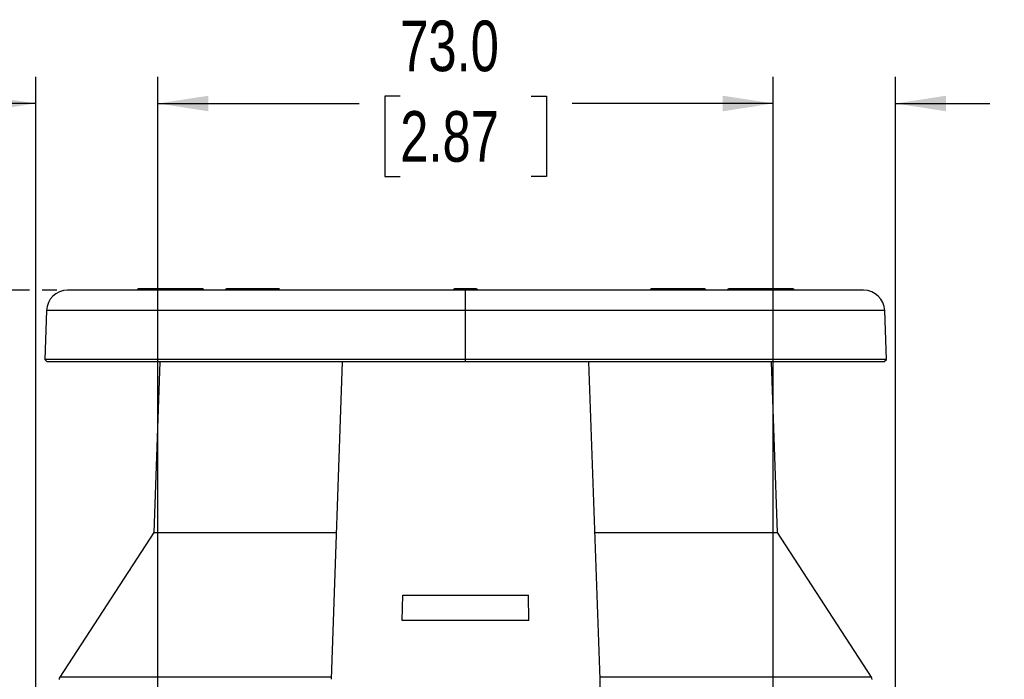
# Model space of a CAD drawing. Header units: millimetres. Extents: x 0 to 864, y 0 to 559.
# Tile 41 of 56: x 513 to 630, y 243 to 321. Entities that reach past the tile are written whole.
import ezdxf

# ---------------------------------------------------------------- set-up
doc = ezdxf.new("R2010")
doc.units = ezdxf.units.MM
doc.layers.add('DIMENSIONS', color=140, linetype='Continuous', lineweight=25)
doc.styles.add('SLDTEXTSTYLE0', font='TXT', dxfattribs={"width": 0.75})
doc.dimstyles.new('SLDDIMSTYLE0', dxfattribs={"dimtxt": 6, "dimasz": 6, "dimexe": 0, "dimexo": 0.0625, "dimgap": 1.5, "dimtad": 0, "dimtih": 1, "dimtoh": 1, "dimdec": 1, "dimrnd": 1e-09, "dimzin": 4, "dimdsep": 46, "dimtxsty": 'SLDTEXTSTYLE0', "dimsah": 1, "dimcen": 0.09, "dimadec": 0, "dimazin": 1, "dimtfac": 1, "dimtdec": 1, "dimtofl": 0, "dimtmove": 0, "dimatfit": 3, "dimfxl": 0, "dimfrac": 2, "dimtolj": 1, "dimtzin": 12, "dimarcsym": 0})
doc.dimstyles.new('SLDDIMSTYLE1', dxfattribs={"dimtxt": 6, "dimasz": 6, "dimexe": 0, "dimexo": 0.0625, "dimgap": 1.5, "dimtad": 0, "dimtih": 1, "dimtoh": 1, "dimdec": 1, "dimrnd": 1e-09, "dimzin": 12, "dimdsep": 46, "dimtxsty": 'SLDTEXTSTYLE0', "dimsah": 1, "dimcen": 0.09, "dimadec": 0, "dimazin": 3, "dimtfac": 1, "dimtdec": 1, "dimtofl": 0, "dimtmove": 0, "dimatfit": 3, "dimfxl": 0, "dimfrac": 2, "dimtolj": 1, "dimtzin": 12, "dimarcsym": 0})
doc.dimstyles.new('SLDDIMSTYLE2', dxfattribs={"dimtxt": 6, "dimasz": 6, "dimexe": 0, "dimexo": 0.0625, "dimgap": 1.5, "dimtad": 0, "dimtih": 1, "dimtoh": 1, "dimdec": 1, "dimrnd": 1e-09, "dimzin": 12, "dimdsep": 46, "dimtxsty": 'SLDTEXTSTYLE0', "dimsah": 1, "dimcen": 0.09, "dimadec": 0, "dimazin": 3, "dimtfac": 1, "dimtdec": 1, "dimtmove": 0, "dimatfit": 0, "dimfxl": 0, "dimfrac": 2, "dimtolj": 1, "dimtzin": 12, "dimarcsym": 0})

# ---------------------------------------------------------------- blocks, each defined once
blk = doc.blocks.new('_D_14')
at = {"layer": 'DIMENSIONS'}
for p, q in [((529.36, 221.28), (529.36, 314.55)), ((602.36, 221.28), (602.36, 314.55)), ((558.1, 312.26), (556.27, 312.26)), ((556.27, 312.26), (556.27, 302.73)), ((573.62, 312.26), (575.45, 312.26)), ((575.45, 312.26), (575.45, 302.73)), ((529.36, 311.38), (553.23, 311.38)), ((602.36, 311.38), (578.49, 311.38)), ((556.27, 302.73), (558.1, 302.73)), ((575.45, 302.73), (573.62, 302.73))]:
    blk.add_line(p, q, dxfattribs=at)
for points in [[(529.36, 311.38), (535.36, 310.45), (535.36, 312.3)], [(602.36, 311.38), (596.36, 312.3), (596.36, 310.45)]]:
    blk.add_solid(points, dxfattribs=at)
at = {"layer": 'DIMENSIONS', "char_height": 6, "attachment_point": 1, "style": 'SLDTEXTSTYLE0'}
for s, insert in [('73.0', (558.1, 321.21)), ('2.87', (558.1, 310.47))]:
    blk.add_mtext(s, dxfattribs=dict(at, insert=insert))
blk = doc.blocks.new('_D_15')
at = {"layer": 'DIMENSIONS'}
for p, q in [((514.86, 174.99), (514.86, 314.55)), ((529.36, 221.28), (529.36, 314.55)), ((483.46, 312.26), (481.64, 312.26)), ((481.64, 312.26), (481.64, 302.73)), ((498.98, 312.26), (500.81, 312.26)), ((500.81, 312.26), (500.81, 302.73)), ((514.86, 311.38), (503.85, 311.38)), ((529.36, 311.38), (540.9, 311.38)), ((481.64, 302.73), (483.46, 302.73)), ((500.81, 302.73), (498.98, 302.73))]:
    blk.add_line(p, q, dxfattribs=at)
for points in [[(514.86, 311.38), (508.86, 312.3), (508.86, 310.45)], [(529.36, 311.38), (535.36, 310.45), (535.36, 312.3)]]:
    blk.add_solid(points, dxfattribs=at)
at = {"layer": 'DIMENSIONS', "char_height": 6, "attachment_point": 1, "style": 'SLDTEXTSTYLE0'}
for s, insert in [('14.5', (483.46, 321.21)), ('0.57', (483.46, 310.47))]:
    blk.add_mtext(s, dxfattribs=dict(at, insert=insert))
blk = doc.blocks.new('_D_16')
at = {"layer": 'DIMENSIONS'}
for p, q in [((602.36, 221.28), (602.36, 314.55)), ((616.86, 174.99), (616.86, 314.55)), ((632.91, 312.26), (631.08, 312.26)), ((631.08, 312.26), (631.08, 302.73)), ((648.43, 312.26), (650.26, 312.26)), ((650.26, 312.26), (650.26, 302.73)), ((602.36, 311.38), (590.82, 311.38)), ((616.86, 311.38), (628.04, 311.38)), ((631.08, 302.73), (632.91, 302.73)), ((650.26, 302.73), (648.43, 302.73))]:
    blk.add_line(p, q, dxfattribs=at)
for points in [[(602.36, 311.38), (596.36, 312.3), (596.36, 310.45)], [(616.86, 311.38), (622.86, 310.45), (622.86, 312.3)]]:
    blk.add_solid(points, dxfattribs=at)
at = {"layer": 'DIMENSIONS', "char_height": 6, "attachment_point": 1, "style": 'SLDTEXTSTYLE0'}
for s, insert in [('14.5', (632.91, 321.21)), ('0.57', (632.91, 310.47))]:
    blk.add_mtext(s, dxfattribs=dict(at, insert=insert))
blk = doc.blocks.new('_D_18')
at = {"layer": 'DIMENSIONS'}
for p, q in [((514.11, 289.22), (488.05, 289.22)), ((491.22, 289.22), (491.22, 261.88)), ((517.37, 289.22), (515.61, 289.22)), ((483.46, 252.91), (481.64, 252.91)), ((481.64, 252.91), (481.64, 243.38)), ((498.98, 252.91), (500.81, 252.91)), ((500.81, 252.91), (500.81, 243.38)), ((481.64, 243.38), (483.46, 243.38)), ((500.81, 243.38), (498.98, 243.38)), ((491.22, 214.82), (491.22, 242.16)), ((514.11, 214.82), (488.05, 214.82)), ((522.9, 214.82), (515.61, 214.82))]:
    blk.add_line(p, q, dxfattribs=at)
for points in [[(491.22, 289.22), (490.3, 283.22), (492.15, 283.22)], [(491.22, 214.82), (492.15, 220.82), (490.3, 220.82)]]:
    blk.add_solid(points, dxfattribs=at)
at = {"layer": 'DIMENSIONS', "char_height": 6, "attachment_point": 1, "style": 'SLDTEXTSTYLE0'}
for s, insert in [('74.4', (483.46, 261.86)), ('2.93', (483.46, 251.12))]:
    blk.add_mtext(s, dxfattribs=dict(at, insert=insert))

msp = doc.modelspace()

# ---------------------------------------------------------------- linework, layer by layer
for p, q in [((534.64, 289.37), (527.06, 289.37)), ((539.31, 289.37), (537.53, 289.37)), ((543.79, 289.37), (539.32, 289.37)), ((565.86, 289.37), (564.59, 289.37)), ((567.13, 289.37), (565.86, 289.37)), ((565.86, 286.81), (565.86, 289.22)), ((592.4, 289.37), (587.93, 289.37)), ((594.19, 289.37), (592.41, 289.37)), ((604.66, 289.37), (597.08, 289.37)), ((516.14, 286.81), (515.94, 281.02)), ((565.86, 286.81), (516.14, 286.81)), ((565.86, 281.02), (565.86, 286.81)), ((615.58, 286.81), (565.86, 286.81)), ((615.78, 281.02), (615.58, 286.81)), ((515.94, 281.02), (516.23, 280.72)), ((565.86, 281.02), (515.94, 281.02)), ((565.86, 280.72), (516.23, 280.72)), ((529.58, 280.72), (528.87, 260.49)), ((551.23, 280.72), (549.91, 243.06)), ((615.78, 281.02), (565.86, 281.02)), ((565.86, 280.72), (565.86, 281.02)), ((615.49, 280.72), (565.86, 280.72)), ((581.81, 243.06), (580.49, 280.72)), ((602.85, 260.49), (602.14, 280.72)), ((615.49, 280.72), (615.78, 281.02)), ((528.87, 260.49), (517.72, 243.32)), ((528.87, 260.49), (550.52, 260.49)), ((581.2, 260.49), (602.85, 260.49)), ((614, 243.32), (602.85, 260.49)), ((558.35, 250.04), (558.41, 253.04)), ((558.41, 253.04), (573.31, 253.04)), ((573.37, 250.04), (573.31, 253.04)), ((573.37, 250.04), (558.35, 250.04)), ((549.92, 243.32), (517.72, 243.32)), ((614, 243.32), (581.8, 243.32))]:
    msp.add_line(p, q)
for centre, radius, start, end in [((518.64, 286.72), 2.5, 90, 178), ((527.05, 289.17), 0.2, 90, 165.5225), ((526.86, 289.25), 0.233, 352.7538, 31.2125), ((534.65, 289.17), 0.2, 14.4775, 90), ((537.55, 289.21), 0.161, 98.4943, 176.7183), ((539.34, 289.21), 0.161, 98.4977, 176.7179), ((539.31, 289.2), 0.173, 7.453, 85.3722), ((564.59, 289.17), 0.2, 90, 165.5225), ((564.59, 289.18), 0.198, 90.2651, 166.0158), ((567.13, 289.17), 0.2, 14.4775, 90), ((567.13, 289.18), 0.198, 13.9819, 89.7351), ((587.93, 289.17), 0.2, 90, 165.5225), ((592.41, 289.2), 0.173, 94.6291, 172.5457), ((592.38, 289.21), 0.161, 3.281, 81.5049), ((594.17, 289.21), 0.161, 3.2841, 81.5018), ((594.2, 289.17), 0.2, 14.4775, 90), ((597.07, 289.17), 0.2, 90, 165.5225), ((604.86, 289.25), 0.233, 148.7919, 187.2418), ((604.67, 289.17), 0.2, 14.4775, 90), ((613.08, 286.72), 2.5, 2, 90), ((518.14, 243.04), 0.5, 147, 178.1), ((613.59, 243.04), 0.5, 1.9, 33)]:
    msp.add_arc(centre, radius, start, end)
for points, knots in [([(565.86, 289.22), (553.34, 289.22), (541.33, 289.22), (523.62, 289.22), (518.64, 289.22), (518.64, 289.22)], [0, 0, 0, 0, 0.5, 0.5, 1, 1, 1, 1]), ([(537.52, 289.37), (537.5, 289.37), (537.46, 289.37), (537.4, 289.33), (537.35, 289.28), (537.34, 289.24), (537.33, 289.22)], [0, 0, 0, 0, 0.24288, 0.499672, 0.756659, 1, 1, 1, 1]), ([(613.08, 289.22), (613.08, 289.22), (608.11, 289.22), (590.4, 289.22), (578.38, 289.22), (565.86, 289.22)], [0, 0, 0, 0, 0.5, 0.5, 1, 1, 1, 1])]:
    msp.add_open_spline(points, degree=3, knots=knots)
msp.add_open_spline([(582.19, 232.22), (582.06, 235.84), (581.93, 239.45), (581.81, 243.06)], degree=3)

# ---------------------------------------------------------------- dimensions: what is measured, and where the dimension line sits
at = {"layer": 'DIMENSIONS'}
for base, p1, p2, angle, dimstyle, picture, middle in [((514.86, 311.38), (529.36, 220.01), (514.86, 173.72), 0, 'SLDDIMSTYLE2', '_D_15', (491.22, 311.38)), ((491.22, 289.22), (524.17, 214.82), (518.64, 289.22), 90, 'SLDDIMSTYLE1', '_D_18', (491.22, 252.02))]:
    dim = msp.add_linear_dim(base=base, p1=p1, p2=p2, angle=angle, dimstyle=dimstyle, dxfattribs=at)
    dim.commit()
    dim.dimension.update_dxf_attribs({"geometry": picture, "text_midpoint": middle, "dimtype": 160})
for base, p1, p2, dimstyle, picture, middle in [((602.36, 311.38), (529.36, 220.01), (602.36, 220.01), 'SLDDIMSTYLE0', '_D_14', (565.86, 311.38)), ((616.86, 311.38), (602.36, 220.01), (616.86, 173.72), 'SLDDIMSTYLE2', '_D_16', (640.67, 311.38))]:
    dim = msp.add_linear_dim(base=base, p1=p1, p2=p2, dimstyle=dimstyle, dxfattribs=at)
    dim.commit()
    dim.dimension.update_dxf_attribs({"geometry": picture, "text_midpoint": middle, "dimtype": 160})

doc.saveas('drawing.dxf')
